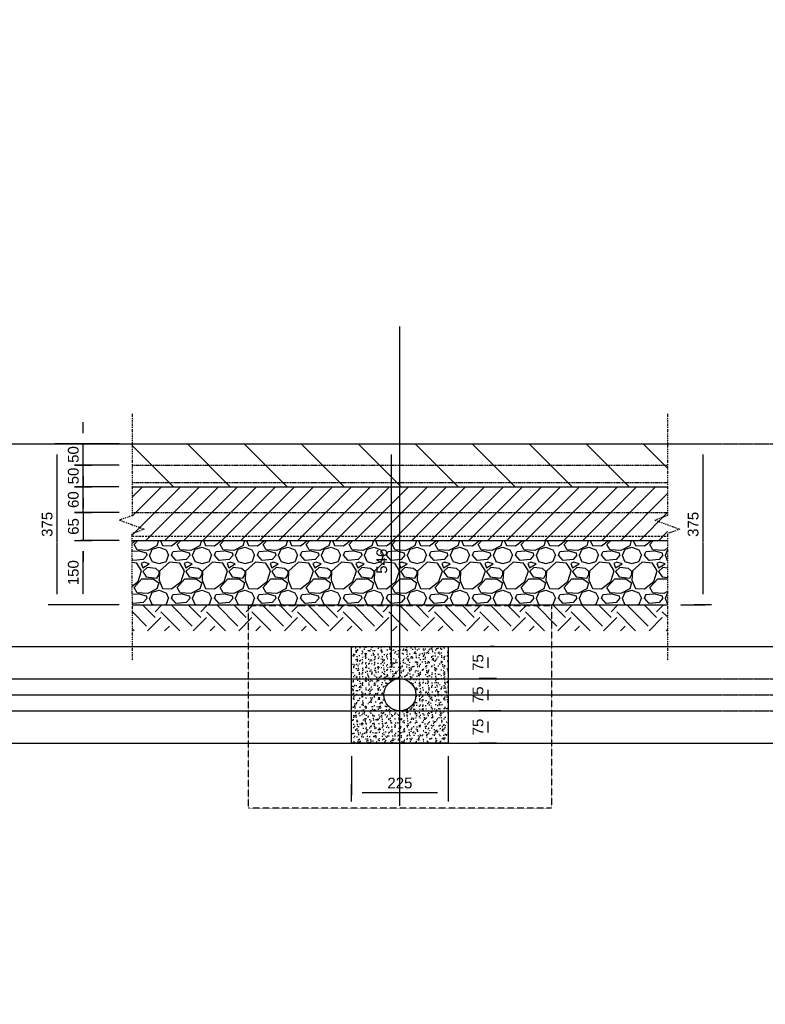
# Model space of a CAD drawing. Header units: metres. Extents: x -4024927 to 10167049, y -539908 to 13839353.
# Tile 19 of 211: x 1504592 to 1506327, y -241380 to -239090. Entities that reach past the tile are written whole.
import ezdxf
from ezdxf import colors
from ezdxf.entities.mleader import LeaderData, LeaderLine
from ezdxf.math import Vec2, Vec3

# ---------------------------------------------------------------- set-up
doc = ezdxf.new("R2010")
doc.units = ezdxf.units.M
for name, pattern in [('CENTER', [2, 1.25, -0.25, 0.25, -0.25]), ('CENTER2', [1.125, 0.75, -0.125, 0.125, -0.125]), ('CONTIUOUS', [0]), ('Dashdot', [10, 5, -2.5, 0, -2.5]), ('DASHED', [0.75, 0.5, -0.25]), ('DASHED2', [0.375, 0.25, -0.125])]:
    doc.linetypes.add(name, pattern=pattern)
for name, color, linetype in [('B-ANNO-T100', 2, 'Continuous'), ('B-HATH-TYP4', 4, 'Continuous'), ('B-PLIN', 3, 'Continuous'), ('C-DETL-BREAKLINE', 1, 'Dashdot'), ('C-DETL-DIMS', 2, 'Continuous'), ('C-ROAD-SHAP-PATT-NEW', 7, 'Continuous'), ('E-DETL-GNRL-MISC', 8, 'Continuous'), ('E_AGL_Ductbanks', 12, 'Continuous'), ('EL-AGLI-EQUP-PAPI-N-RefEdit0', 1, 'CONTIUOUS')]:
    doc.layers.add(name, color=color, linetype=linetype)
doc.styles.add('Arial', font='arial.ttf')
doc.styles.get("Standard").update_dxf_attribs({"font": 'arial.ttf'})
doc.dimstyles.new('DS-1-10', dxfattribs={"dimscale": 10, "dimtxt": 2.5, "dimasz": 2.5, "dimexe": 0.5, "dimexo": 3, "dimgap": 1, "dimtad": 1, "dimdec": 0, "dimzin": 0, "dimtxsty": 'Standard', "dimblk": 'DIMARROW', "dimcen": -3, "dimclrd": 1, "dimclre": 8, "dimclrt": 256, "dimadec": 0, "dimazin": 0, "dimtfac": 1, "dimtdec": 0, "dimtix": 1, "dimtmove": 2, "dimatfit": 3, "dimldrblk": 'DIMARROW', "dimfxl": 1, "dimtvp": 1.25, "dimarcsym": 0})

# ---------------------------------------------------------------- blocks, each defined once
blk = doc.blocks.new('_DotSmall')
at = {"color": 0, "linetype": 'ByBlock', "const_width": 0.5}
blk.add_lwpolyline([(-0.0625, 0, 1), (0.0625, 0, 1)], format="xyb", close=True, dxfattribs=at)
blk = doc.blocks.new('DIMARROW')
blk.add_line((0, 0.8), (0, -0.8))
blk.add_lwpolyline([(0, 0, 0, 0.4, 0), (-1, 0, 0, 0, 0), (-0.965, 0, 0, 0, 0)], format="xyseb")
blk = doc.blocks.new('*D154')
at = {"layer": 'C-DETL-DIMS', "color": 8, "linetype": 'CENTER2', "lineweight": -2, "ltscale": 0.5, "transparency": 16777216}
for p, q in [((1506129.5, -240076.3), (1506186.5, -240076.3)), ((1506129.5, -240451.3), (1506186.5, -240451.3))]:
    blk.add_line(p, q, dxfattribs=at)
at = {"layer": 'C-DETL-DIMS', "color": 1, "linetype": 'CENTER2', "lineweight": -2, "ltscale": 0.5, "transparency": 16777216}
blk.add_line((1506181.5, -240101.3), (1506181.5, -240426.3), dxfattribs=at)
at = {"layer": 'Defpoints', "color": 0, "linetype": 'CENTER2', "ltscale": 0.5, "transparency": 16777216}
for p in [(1506099.5, -240076.3), (1506099.5, -240451.3), (1506181.5, -240451.3)]:
    blk.add_point(p, dxfattribs=at)
at = {"layer": 'C-DETL-DIMS', "color": 1, "linetype": 'CENTER2', "lineweight": -2, "ltscale": 0.5, "transparency": 16777216, "xscale": 25, "yscale": 25, "zscale": 25}
for p, rotation in [((1506181.5, -240076.3), 90), ((1506181.5, -240451.3), 270)]:
    blk.add_blockref('DIMARROW', p, dxfattribs=dict(at, rotation=rotation))
at = {"layer": 'C-DETL-DIMS', "linetype": 'CENTER2', "ltscale": 0.5, "transparency": 16777216, "insert": (1506159, -240263.8), "char_height": 25, "attachment_point": 5, "rotation": 90}
blk.add_mtext('375', dxfattribs=at)
blk = doc.blocks.new('*D356')
at = {"layer": 'C-DETL-DIMS', "color": 1, "linetype": 'CENTER2', "lineweight": -2, "ltscale": 0.5, "transparency": 16777216}
for p, q in [((1504739.6, -240051.3), (1504739.6, -240026.3)), ((1504739.6, -240126.3), (1504739.6, -240076.3)), ((1504739.6, -240151.3), (1504739.6, -240176.3))]:
    blk.add_line(p, q, dxfattribs=at)
at = {"layer": 'C-DETL-DIMS', "color": 8, "linetype": 'CENTER2', "lineweight": -2, "ltscale": 0.5, "transparency": 16777216}
for p, q in [((1504823.6, -240076.3), (1504734.6, -240076.3)), ((1504823.7, -240126.3), (1504734.6, -240126.3))]:
    blk.add_line(p, q, dxfattribs=at)
at = {"layer": 'Defpoints', "color": 0, "linetype": 'CENTER2', "ltscale": 0.5, "transparency": 16777216}
for p in [(1504739.6, -240076.3), (1504853.6, -240076.3), (1504853.7, -240126.3)]:
    blk.add_point(p, dxfattribs=at)
at = {"layer": 'C-DETL-DIMS', "color": 1, "linetype": 'CENTER2', "lineweight": -2, "ltscale": 0.5, "transparency": 16777216, "xscale": 25, "yscale": 25, "zscale": 25}
for p, rotation in [((1504739.6, -240076.3), 270), ((1504739.6, -240126.3), 90)]:
    blk.add_blockref('DIMARROW', p, dxfattribs=dict(at, rotation=rotation))
at = {"layer": 'C-DETL-DIMS', "linetype": 'CENTER2', "ltscale": 0.5, "transparency": 16777216, "insert": (1504716.9, -240101.3), "char_height": 25, "attachment_point": 5, "rotation": 90, "style": 'Arial'}
blk.add_mtext('50', dxfattribs=at)
blk = doc.blocks.new('*D187')
at = {"layer": 'C-DETL-DIMS', "color": 1, "linetype": 'CENTER2', "lineweight": -2, "ltscale": 0.5, "transparency": 16777216}
for p, q in [((1504739.6, -240101.3), (1504739.6, -240076.3)), ((1504739.6, -240176.3), (1504739.6, -240126.3)), ((1504739.6, -240201.3), (1504739.6, -240226.3))]:
    blk.add_line(p, q, dxfattribs=at)
at = {"layer": 'C-DETL-DIMS', "color": 8, "linetype": 'CENTER2', "lineweight": -2, "ltscale": 0.5, "transparency": 16777216}
for p, q in [((1504823.6, -240126.3), (1504734.6, -240126.3)), ((1504823.7, -240176.3), (1504734.6, -240176.3))]:
    blk.add_line(p, q, dxfattribs=at)
at = {"layer": 'Defpoints', "color": 0, "linetype": 'CENTER2', "ltscale": 0.5, "transparency": 16777216}
for p in [(1504739.6, -240126.3), (1504853.6, -240126.3), (1504853.7, -240176.3)]:
    blk.add_point(p, dxfattribs=at)
at = {"layer": 'C-DETL-DIMS', "color": 1, "linetype": 'CENTER2', "lineweight": -2, "ltscale": 0.5, "transparency": 16777216, "xscale": 25, "yscale": 25, "zscale": 25}
for p, rotation in [((1504739.6, -240126.3), 270), ((1504739.6, -240176.3), 90)]:
    blk.add_blockref('DIMARROW', p, dxfattribs=dict(at, rotation=rotation))
at = {"layer": 'C-DETL-DIMS', "linetype": 'CENTER2', "ltscale": 0.5, "transparency": 16777216, "insert": (1504716.9, -240151.3), "char_height": 25, "attachment_point": 5, "rotation": 90, "style": 'Arial'}
blk.add_mtext('50', dxfattribs=at)
blk = doc.blocks.new('*D188')
at = {"layer": 'C-DETL-DIMS', "color": 8, "linetype": 'CENTER2', "lineweight": -2, "ltscale": 0.5, "transparency": 16777216}
for p, q in [((1504823.6, -240301.3), (1504734.6, -240301.3)), ((1504823.6, -240451.3), (1504734.6, -240451.3))]:
    blk.add_line(p, q, dxfattribs=at)
at = {"layer": 'C-DETL-DIMS', "color": 1, "linetype": 'CENTER2', "lineweight": -2, "ltscale": 0.5, "transparency": 16777216}
blk.add_line((1504739.6, -240426.3), (1504739.6, -240326.3), dxfattribs=at)
at = {"layer": 'Defpoints', "color": 0, "linetype": 'CENTER2', "ltscale": 0.5, "transparency": 16777216}
for p in [(1504739.6, -240301.3), (1504853.6, -240301.3), (1504853.6, -240451.3)]:
    blk.add_point(p, dxfattribs=at)
at = {"layer": 'C-DETL-DIMS', "color": 1, "linetype": 'CENTER2', "lineweight": -2, "ltscale": 0.5, "transparency": 16777216, "xscale": 25, "yscale": 25, "zscale": 25}
for p, rotation in [((1504739.6, -240301.3), 90), ((1504739.6, -240451.3), 270)]:
    blk.add_blockref('DIMARROW', p, dxfattribs=dict(at, rotation=rotation))
at = {"layer": 'C-DETL-DIMS', "linetype": 'CENTER2', "ltscale": 0.5, "transparency": 16777216, "insert": (1504716.9, -240376.3), "char_height": 25, "attachment_point": 5, "rotation": 90, "style": 'Arial'}
blk.add_mtext('150', dxfattribs=at)
blk = doc.blocks.new('*D189')
at = {"layer": 'C-DETL-DIMS', "color": 1, "linetype": 'CENTER2', "lineweight": -2, "ltscale": 0.5, "transparency": 16777216}
for p, q in [((1504739.7, -240211.2), (1504739.7, -240186.2)), ((1504739.7, -240236.2), (1504739.6, -240301.2)), ((1504739.6, -240326.2), (1504739.6, -240351.2))]:
    blk.add_line(p, q, dxfattribs=at)
at = {"layer": 'C-DETL-DIMS', "color": 8, "linetype": 'CENTER2', "lineweight": -2, "ltscale": 0.5, "transparency": 16777216}
for p, q in [((1504823.7, -240236.3), (1504734.7, -240236.2)), ((1504823.6, -240301.3), (1504734.6, -240301.2))]:
    blk.add_line(p, q, dxfattribs=at)
at = {"layer": 'Defpoints', "color": 0, "linetype": 'CENTER2', "ltscale": 0.5, "transparency": 16777216}
for p in [(1504853.7, -240236.3), (1504739.6, -240301.2), (1504853.6, -240301.3)]:
    blk.add_point(p, dxfattribs=at)
at = {"layer": 'C-DETL-DIMS', "color": 1, "linetype": 'CENTER2', "lineweight": -2, "ltscale": 0.5, "transparency": 16777216, "xscale": 25, "yscale": 25, "zscale": 25}
for p, rotation in [((1504739.7, -240236.2), 269.9575575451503), ((1504739.6, -240301.2), 89.95755754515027)]:
    blk.add_blockref('DIMARROW', p, dxfattribs=dict(at, rotation=rotation))
at = {"layer": 'C-DETL-DIMS', "linetype": 'CENTER2', "ltscale": 0.5, "transparency": 16777216, "insert": (1504717.1, -240268.7), "char_height": 25, "attachment_point": 5, "rotation": 89.9576}
blk.add_mtext('65', dxfattribs=at)
blk = doc.blocks.new('*D192')
at = {"layer": 'C-DETL-DIMS', "color": 8, "linetype": 'CENTER2', "lineweight": -2, "ltscale": 0.5, "transparency": 16777216}
for p, q in [((1505696.5, -240547.8), (1505686.3, -240547.8)), ((1505696.5, -240622.8), (1505686.3, -240622.8))]:
    blk.add_line(p, q, dxfattribs=at)
at = {"layer": 'C-DETL-DIMS', "color": 1, "linetype": 'CENTER2', "lineweight": -2, "ltscale": 0.5, "transparency": 16777216}
blk.add_line((1505681.3, -240572.8), (1505681.3, -240597.8), dxfattribs=at)
at = {"layer": 'Defpoints', "color": 0, "linetype": 'CENTER2', "ltscale": 0.5, "transparency": 16777216}
for p in [(1505666.5, -240547.8), (1505666.5, -240622.8), (1505681.3, -240622.8)]:
    blk.add_point(p, dxfattribs=at)
at = {"layer": 'C-DETL-DIMS', "color": 1, "linetype": 'CENTER2', "lineweight": -2, "ltscale": 0.5, "transparency": 16777216, "xscale": 25, "yscale": 25, "zscale": 25}
for p, rotation in [((1505681.3, -240547.8), 90), ((1505681.3, -240622.8), 270)]:
    blk.add_blockref('DIMARROW', p, dxfattribs=dict(at, rotation=rotation))
at = {"layer": 'C-DETL-DIMS', "linetype": 'CENTER2', "ltscale": 0.5, "transparency": 16777216, "insert": (1505658.5, -240585.3), "char_height": 25, "attachment_point": 5, "rotation": 90, "style": 'Arial'}
blk.add_mtext('75', dxfattribs=at)
blk = doc.blocks.new('*D193')
at = {"layer": 'C-DETL-DIMS', "color": 8, "linetype": 'CENTER2', "lineweight": -2, "ltscale": 0.5, "transparency": 16777216}
for p, q in [((1505696.5, -240622.8), (1505686.3, -240622.8)), ((1505711.3, -240697.8), (1505686.3, -240697.8))]:
    blk.add_line(p, q, dxfattribs=at)
at = {"layer": 'C-DETL-DIMS', "color": 1, "linetype": 'CENTER2', "lineweight": -2, "ltscale": 0.5, "transparency": 16777216}
blk.add_line((1505681.3, -240647.8), (1505681.3, -240672.8), dxfattribs=at)
at = {"layer": 'Defpoints', "color": 0, "linetype": 'CENTER2', "ltscale": 0.5, "transparency": 16777216}
for p in [(1505666.5, -240622.8), (1505681.3, -240697.8), (1505681.3, -240697.8)]:
    blk.add_point(p, dxfattribs=at)
at = {"layer": 'C-DETL-DIMS', "color": 1, "linetype": 'CENTER2', "lineweight": -2, "ltscale": 0.5, "transparency": 16777216, "xscale": 25, "yscale": 25, "zscale": 25}
for p, rotation in [((1505681.3, -240622.8), 90), ((1505681.3, -240697.8), 270)]:
    blk.add_blockref('DIMARROW', p, dxfattribs=dict(at, rotation=rotation))
at = {"layer": 'C-DETL-DIMS', "linetype": 'CENTER2', "ltscale": 0.5, "transparency": 16777216, "insert": (1505658.5, -240660.3), "char_height": 25, "attachment_point": 5, "rotation": 90, "style": 'Arial'}
blk.add_mtext('75', dxfattribs=at)
blk = doc.blocks.new('*D194')
at = {"layer": 'C-DETL-DIMS', "color": 8, "linetype": 'CENTER2', "lineweight": -2, "ltscale": 0.5, "transparency": 16777216}
for p, q in [((1505711.3, -240697.8), (1505686.3, -240697.8)), ((1505696.5, -240772.8), (1505686.3, -240772.8))]:
    blk.add_line(p, q, dxfattribs=at)
at = {"layer": 'C-DETL-DIMS', "color": 1, "linetype": 'CENTER2', "lineweight": -2, "ltscale": 0.5, "transparency": 16777216}
blk.add_line((1505681.3, -240722.8), (1505681.3, -240747.8), dxfattribs=at)
at = {"layer": 'Defpoints', "color": 0, "linetype": 'CENTER2', "ltscale": 0.5, "transparency": 16777216}
for p in [(1505681.3, -240697.8), (1505666.5, -240772.8), (1505681.3, -240772.8)]:
    blk.add_point(p, dxfattribs=at)
at = {"layer": 'C-DETL-DIMS', "color": 1, "linetype": 'CENTER2', "lineweight": -2, "ltscale": 0.5, "transparency": 16777216, "xscale": 25, "yscale": 25, "zscale": 25}
for p, rotation in [((1505681.3, -240697.8), 90), ((1505681.3, -240772.8), 270)]:
    blk.add_blockref('DIMARROW', p, dxfattribs=dict(at, rotation=rotation))
at = {"layer": 'C-DETL-DIMS', "linetype": 'CENTER2', "ltscale": 0.5, "transparency": 16777216, "insert": (1505658.5, -240735.3), "char_height": 25, "attachment_point": 5, "rotation": 90, "style": 'Arial'}
blk.add_mtext('75', dxfattribs=at)
blk = doc.blocks.new('*D198')
at = {"layer": 'C-DETL-DIMS', "color": 8, "linetype": 'CENTER2', "lineweight": -2, "ltscale": 0.5, "transparency": 16777216}
for p, q in [((1505446.6, -240076.3), (1505452.3, -240076.3)), ((1505446.6, -240622.8), (1505452.3, -240622.8))]:
    blk.add_line(p, q, dxfattribs=at)
at = {"layer": 'C-DETL-DIMS', "color": 1, "linetype": 'CENTER2', "lineweight": -2, "ltscale": 0.5, "transparency": 16777216}
blk.add_line((1505457.3, -240597.8), (1505457.3, -240101.3), dxfattribs=at)
at = {"layer": 'Defpoints', "color": 0, "linetype": 'CENTER2', "ltscale": 0.5, "transparency": 16777216}
for p in [(1505457.3, -240076.3), (1505476.6, -240076.3), (1505476.6, -240622.8)]:
    blk.add_point(p, dxfattribs=at)
at = {"layer": 'C-DETL-DIMS', "color": 1, "linetype": 'CENTER2', "lineweight": -2, "ltscale": 0.5, "transparency": 16777216, "xscale": 25, "yscale": 25, "zscale": 25}
for p, rotation in [((1505457.3, -240076.3), 90), ((1505457.3, -240622.8), 270)]:
    blk.add_blockref('DIMARROW', p, dxfattribs=dict(at, rotation=rotation))
at = {"layer": 'C-DETL-DIMS', "linetype": 'CENTER2', "ltscale": 0.5, "transparency": 16777216, "insert": (1505434.6, -240349.6), "char_height": 25, "attachment_point": 5, "rotation": 90, "style": 'Arial'}
blk.add_mtext('546', dxfattribs=at)
blk = doc.blocks.new('*D352')
at = {"layer": 'C-DETL-DIMS', "color": 1, "linetype": 'CENTER2', "lineweight": -2, "ltscale": 0.5, "transparency": 16777216}
for p, q in [((1504739.6, -240151.3), (1504739.6, -240126.3)), ((1504739.6, -240236.3), (1504739.6, -240176.3)), ((1504739.6, -240261.3), (1504739.6, -240286.3))]:
    blk.add_line(p, q, dxfattribs=at)
at = {"layer": 'C-DETL-DIMS', "color": 8, "linetype": 'CENTER2', "lineweight": -2, "ltscale": 0.5, "transparency": 16777216}
for p, q in [((1504823.7, -240176.3), (1504734.6, -240176.3)), ((1504823.6, -240236.3), (1504734.6, -240236.3))]:
    blk.add_line(p, q, dxfattribs=at)
at = {"layer": 'Defpoints', "color": 0, "linetype": 'CENTER2', "ltscale": 0.5, "transparency": 16777216}
for p in [(1504739.6, -240176.3), (1504853.7, -240176.3), (1504853.6, -240236.3)]:
    blk.add_point(p, dxfattribs=at)
at = {"layer": 'C-DETL-DIMS', "color": 1, "linetype": 'CENTER2', "lineweight": -2, "ltscale": 0.5, "transparency": 16777216, "xscale": 25, "yscale": 25, "zscale": 25}
for p, rotation in [((1504739.6, -240176.3), 270), ((1504739.6, -240236.3), 90)]:
    blk.add_blockref('DIMARROW', p, dxfattribs=dict(at, rotation=rotation))
at = {"layer": 'C-DETL-DIMS', "linetype": 'CENTER2', "ltscale": 0.5, "transparency": 16777216, "insert": (1504716.9, -240206.3), "char_height": 25, "attachment_point": 5, "rotation": 90, "style": 'Arial'}
blk.add_mtext('60', dxfattribs=at)
blk = doc.blocks.new('*D120')
at = {"layer": 'C-DETL-DIMS', "color": 8, "linetype": 'CENTER2', "lineweight": -2, "ltscale": 0.5, "transparency": 16777216}
for p, q in [((1504823.6, -240076.3), (1504673.6, -240076.3)), ((1504823.6, -240451.3), (1504673.6, -240451.3))]:
    blk.add_line(p, q, dxfattribs=at)
at = {"layer": 'C-DETL-DIMS', "color": 1, "linetype": 'CENTER2', "lineweight": -2, "ltscale": 0.5, "transparency": 16777216}
blk.add_line((1504678.6, -240101.3), (1504678.6, -240426.3), dxfattribs=at)
at = {"layer": 'Defpoints', "color": 0, "linetype": 'CENTER2', "ltscale": 0.5, "transparency": 16777216}
for p in [(1504853.6, -240076.3), (1504678.6, -240451.3), (1504853.6, -240451.3)]:
    blk.add_point(p, dxfattribs=at)
at = {"layer": 'C-DETL-DIMS', "color": 1, "linetype": 'CENTER2', "lineweight": -2, "ltscale": 0.5, "transparency": 16777216, "xscale": 25, "yscale": 25, "zscale": 25}
for p, rotation in [((1504678.6, -240076.3), 90), ((1504678.6, -240451.3), 270)]:
    blk.add_blockref('DIMARROW', p, dxfattribs=dict(at, rotation=rotation))
at = {"layer": 'C-DETL-DIMS', "linetype": 'CENTER2', "ltscale": 0.5, "transparency": 16777216, "insert": (1504655.9, -240263.8), "char_height": 25, "attachment_point": 5, "rotation": 90, "style": 'Arial'}
blk.add_mtext('375', dxfattribs=at)
blk = doc.blocks.new('*D345')
at = {"layer": 'C-DETL-DIMS', "color": 8, "linetype": 'CENTER2', "lineweight": -2, "ltscale": 0.5, "transparency": 16777216}
for p, q in [((1505364.1, -240802.8), (1505364.1, -240893.6)), ((1505589.1, -240802.8), (1505589.1, -240893.6))]:
    blk.add_line(p, q, dxfattribs=at)
at = {"layer": 'C-DETL-DIMS', "color": 1, "linetype": 'CENTER2', "lineweight": -2, "ltscale": 0.5, "transparency": 16777216}
blk.add_line((1505564.1, -240888.6), (1505389.1, -240888.6), dxfattribs=at)
at = {"layer": 'Defpoints', "color": 0, "linetype": 'CENTER2', "ltscale": 0.5, "transparency": 16777216}
for p in [(1505364.1, -240772.8), (1505589.1, -240772.8), (1505364.1, -240888.6)]:
    blk.add_point(p, dxfattribs=at)
at = {"layer": 'C-DETL-DIMS', "color": 1, "linetype": 'CENTER2', "lineweight": -2, "ltscale": 0.5, "transparency": 16777216, "xscale": 25, "yscale": 25, "zscale": 25, "rotation": 180}
blk.add_blockref('DIMARROW', (1505364.1, -240888.6), dxfattribs=at)
at = {"layer": 'C-DETL-DIMS', "color": 1, "linetype": 'CENTER2', "lineweight": -2, "ltscale": 0.5, "transparency": 16777216, "xscale": 25, "yscale": 25, "zscale": 25}
blk.add_blockref('DIMARROW', (1505589.1, -240888.6), dxfattribs=at)
at = {"layer": 'C-DETL-DIMS', "linetype": 'CENTER2', "ltscale": 0.5, "transparency": 16777216, "insert": (1505476.6, -240865.8), "char_height": 25, "attachment_point": 5, "style": 'Arial'}
blk.add_mtext('225', dxfattribs=at)

msp = doc.modelspace()

# ---------------------------------------------------------------- hatches: boundary and pattern name
at = {"layer": 'B-HATH-TYP4'}
h = msp.add_hatch(dxfattribs=at)
h.set_pattern_fill('EARTH', color=252, scale=300, angle=45, style=0)
h.set_pattern_definition([(45, (1577138.04, -243012.88), (0, 106.06602), [75, -75]), (45, (1577118.15, -242992.99), (0, 106.06602), [75, -75]), (45, (1577098.265, -242973.105), (0, 106.06602), [75, -75]), (135, (1577098.265, -242959.846), (-106.06602, 7e-15), [75, -75]), (135, (1577118.15, -242939.96), (-106.06602, 7e-15), [75, -75]), (135, (1577138.04, -242920.07), (-106.06602, 7e-15), [75, -75])])
h.paths.add_polyline_path([(1506098.96, -240451.32), (1504853.66, -240451.32), (1504853.66, -240511.32), (1506098.96, -240511.32)])
at = {"layer": 'C-ROAD-SHAP-PATT-NEW', "linetype": 'Continuous', "lineweight": -3}
h = msp.add_hatch(dxfattribs=at)
h.set_pattern_fill('ANSI31', color=252, scale=750, angle=90, style=0)
h.set_pattern_definition([(135, (2019215.81, 2987566.35), (-66.2912607, -66.2912607), [])])
h.paths.add_polyline_path([(1504853.65, -240176.32), (1506099.53, -240176.32), (1506099.53, -240076.32), (1504853.65, -240076.32)])
h = msp.add_hatch(dxfattribs=at)
h.set_pattern_fill('ANSI31', color=252, scale=250, style=0)
h.set_pattern_definition([(45, (2009716.422, 2989895.772), (-22.0970869, 22.0970869), [])])
h.paths.add_polyline_path([(1504853.74, -240176.32), (1506099.53, -240176.32), (1506099.53, -240301.32), (1504853.68, -240301.32)])
h = msp.add_hatch(dxfattribs=at)
h.set_pattern_fill('GRAVEL', color=252, scale=100, style=0)
h.set_pattern_definition([(228.0127875, (2019287.81, 2987663.546), (-800, -900), [13.4536, -1331.9088047]), (184.96974073, (2019278.8097, 2987653.546), (1200, 100), [23.0868, -2285.592476]), (132.51044708, (2019255.81, 2987651.546), (1000, -1100), [16.2788, -1611.6032596]), (267.273689, (2019216.8097, 2987626.546), (100, 2000), [21.0238, -2081.3558042]), (292.83365418, (2019215.8097, 2987605.546), (-500, 1200), [20.6155, -2040.9373128]), (357.273689, (2019223.8097, 2987586.546), (-2000, 100), [21.0238, -2081.3558042]), (37.69424047, (2019244.8097, 2987585.546), (-1300, -1000), [27.8029, -2752.484855]), (72.25532837, (2019266.8097, 2987602.546), (700, 2200), [26.2488, -2598.6321497]), (121.42956562, (2019274.8097, 2987627.546), (-800, 1300), [21.095, -2088.407311]), (175.2363583, (2019263.81, 2987645.546), (1100, -100), [24.0832, -1180.076258]), (222.3974378, (2019239.8097, 2987647.546), (-1200, -1100), [31.1448, -3083.3375005]), (138.81407483, (2019315.81, 2987625.546), (-700, 600), [10.6301, -1052.3844813]), (171.46923439, (2019307.8097, 2987632.546), (1300, -200), [20.2237, -2002.1511416]), (225, (2019287.81, 2987635.546), (-1e-14, -100), [14.1421, -127.2792562]), (203.1985905, (2019280.81, 2987647.546), (500, 200), [7.6158, -753.9615106]), (291.8014095, (2019273.81, 2987644.546), (-100, 300), [10.7703, -527.7461807]), (30.96375653, (2019277.81, 2987634.546), (300, 200), [17.4929, -565.6022895]), (161.5650512, (2019292.81, 2987643.546), (200, -100), [12.6491, -303.578666]), (16.38954033, (2019215.8097, 2987644.546), (1000, 300), [17.72, -1754.2845147]), (70.34617594, (2019232.81, 2987649.546), (-400, -1100), [14.8661, -1471.7407747]), (293.1985905, (2019292.81, 2987663.546), (-200, 500), [15.2315, -746.3458106]), (343.61045967, (2019298.8097, 2987649.546), (-1000, 300), [17.72, -1754.2845147]), (339.4439548, (2019215.81, 2987582.546), (-500, 200), [17.088, -837.3123745]), (294.77514057, (2019231.81, 2987576.546), (-500, 1100), [14.3178, -1417.4643063]), (66.8014095, (2019293.81, 2987563.546), (200, 500), [15.2315, -746.3458106]), (17.35402464, (2019299.81, 2987577.546), (-1300, -400), [16.7631, -1659.5423614]), (69.4439548, (2019244.81, 2987563.546), (-200, -500), [8.544, -845.8563745]), (101.3099325, (2019287.81, 2987563.546), (-100, 400), [5.099, -504.8029514]), (165.9637565, (2019286.81, 2987568.546), (300, -100), [20.6155, -391.6950626]), (186.00900596, (2019266.8097, 2987573.546), (1000, 100), [19.105, -1891.3923175]), (303.6900675, (2019277.81, 2987625.546), (-100, 200), [14.4222, -346.1329275]), (353.15722659, (2019285.8097, 2987613.546), (1700, -200), [25.1794, -2492.7562624]), (60.9453959, (2019310.81, 2987610.546), (-400, -700), [10.2956, -1019.267414]), (90, (2019315.81, 2987619.55), (-100, 100), [6, -94]), (120.25643716, (2019264.81, 2987576.546), (400, -700), [13.8924, -1375.351999]), (48.0127875, (2019257.81, 2987588.546), (800, 900), [26.9072, -1318.4552047]), (0, (2019275.81, 2987608.55), (100, 100), [26, -74]), (325.30484647, (2019301.81, 2987608.546), (1000, -700), [15.8114, -1565.32743]), (254.0546041, (2019314.81, 2987599.546), (-100, -400), [14.5602, -713.450789]), (207.64597536, (2019310.8097, 2987585.546), (-1900, -1000), [23.7065, -2346.9474182]), (175.42607874, (2019289.8097, 2987574.546), (-1300, 100), [25.0799, -2482.9073408])])
h.paths.add_polyline_path([(1504853.65, -240301.32), (1506099.53, -240301.32), (1506099.53, -240451.32), (1504853.65, -240451.32)])
h = msp.add_hatch(dxfattribs=at)
h.set_pattern_fill('AR-SAND', color=252, scale=0.3, angle=90, style=0)
h.set_pattern_definition([(127.5, (518593.867, 3396214.605), (-14.68239712, -0.48000939), [0, -11.5824, 0, -12.954, 0, -12.3825]), (97.5, (518593.867, 3396214.605), (-21.50475302, 13.48569849), [0, -6.2484, 0, -10.4394, 0, -4.0005]), (57.5, (518593.867, 3396205.233), (-0.04311554, 23.729771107), [0, -3.81, 0, -13.716, 0, -17.907]), (47.5, (518593.867, 3396205.233), (-6.6878797, 22.90669357), [0, -1.905, 0, -8.9916, 0, -10.287])])
h.paths.add_polyline_path([(1505589.09, -240660.32), (1505514.09, -240660.32, -0.4142136), (1505476.59, -240697.82), (1505476.59, -240772.82), (1505589.09, -240772.82)])
h.paths.add_polyline_path([(1505476.59, -240697.82, -0.4142136), (1505439.09, -240660.32), (1505364.09, -240660.32), (1505364.09, -240772.82), (1505476.59, -240772.82)])
h.paths.add_polyline_path([(1505476.59, -240547.82), (1505364.09, -240547.82), (1505364.09, -240660.32), (1505439.09, -240660.32, -0.4142136), (1505476.59, -240622.82)])
h.paths.add_polyline_path([(1505589.09, -240547.82), (1505476.59, -240547.82), (1505476.59, -240622.82, -0.4142136), (1505514.09, -240660.32), (1505589.09, -240660.32)])

# ---------------------------------------------------------------- linework, layer by layer
at = {"layer": 'B-PLIN'}
for points in [[(1504853.65, -240076.32), (1506099.53, -240076.32)], [(1504853.65, -240176.32), (1506099.53, -240176.32)], [(1504853.65, -240301.32), (1506099.53, -240301.32)], [(1504853.65, -240451.32), (1506099.53, -240451.32)]]:
    msp.add_lwpolyline(points, dxfattribs=at)
at = {"layer": 'B-PLIN', "linetype": 'DASHED2', "ltscale": 10}
for points in [[(1504853.67, -240126.32), (1506099.56, -240126.32)], [(1504853.65, -240166.32), (1506099.53, -240166.32)], [(1504853.65, -240236.32), (1506099.53, -240236.32)]]:
    msp.add_lwpolyline(points, dxfattribs=at)
at = {"layer": 'B-PLIN', "linetype": 'DASHED', "ltscale": 10}
msp.add_lwpolyline([(1504853.65, -240291.32), (1506099.53, -240291.32)], dxfattribs=at)
at = {"layer": 'C-DETL-BREAKLINE', "ltscale": 0.5}
for points in [[(1504853.66, -240006.32), (1504853.7, -240243.33), (1504824.25, -240254.05), (1504881.95, -240275.05), (1504853.1, -240285.55), (1504853.61, -240581.32)], [(1506099.54, -240006.32), (1506099.58, -240243.33), (1506070.13, -240254.05), (1506127.83, -240275.05), (1506098.99, -240285.55), (1506099.5, -240581.32)]]:
    msp.add_lwpolyline(points, dxfattribs=at)
at = {"layer": 'Defpoints', "color": 252, "linetype": 'CENTER2', "ltscale": 0.5}
for p, q in [((1501021.42, -240076.32), (1510987.83, -240076.32)), ((1501158.92, -240547.82), (1509554.69, -240547.82)), ((1501021.42, -240622.82), (1510987.83, -240622.82)), ((1501021.42, -240622.82), (1511236.45, -240622.82)), ((1501021.42, -240660.32), (1511236.45, -240660.32)), ((1501021.42, -240697.82), (1511236.45, -240697.82)), ((1501158.92, -240772.82), (1512020.7, -240772.82))]:
    msp.add_line(p, q, dxfattribs=at)
at = {"layer": 'E-DETL-GNRL-MISC', "color": 2, "linetype": 'DASHED'}
msp.add_lwpolyline([(1505829.11, -240924.32), (1505124.11, -240924.32), (1505124.11, -240452.72), (1505829.11, -240452.72)], close=True, dxfattribs=at)
at = {"layer": 'E_AGL_Ductbanks', "linetype": 'CENTER'}
msp.add_line((1505476.59, -240918.85), (1505476.59, -239802.47), dxfattribs=at)
at = {"layer": 'E_AGL_Ductbanks', "color": 2}
msp.add_lwpolyline([(1505364.09, -240547.82), (1505589.09, -240547.82), (1505589.09, -240772.82), (1505364.09, -240772.82)], close=True, dxfattribs=at)
msp.add_lwpolyline([(1505281.75, -240660.32), (1505671.43, -240660.32)], dxfattribs=at)
at = {"layer": 'E_AGL_Ductbanks', "color": 4}
msp.add_circle((1505476.59, -240660.32), 37.5, dxfattribs=at)
at = {"layer": 'EL-AGLI-EQUP-PAPI-N-RefEdit0'}
msp.add_arc((3071061.1, 6743365.78), 7095987.63, 260.537675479, 260.537675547, dxfattribs=at)

# ---------------------------------------------------------------- dimensions: what is measured, and where the dimension line sits
at = {"layer": 'C-DETL-DIMS', "linetype": 'CENTER2', "ltscale": 0.5}
for base, p1, p2, picture, middle in [((1504739.62, -240076.32), (1504853.67, -240126.32), (1504853.65, -240076.32), '*D356', (1504716.86, -240101.32)), ((1504678.63, -240451.32), (1504853.65, -240076.32), (1504853.65, -240451.32), '*D120', (1504655.86, -240263.82)), ((1504739.62, -240126.32), (1504853.67, -240176.32), (1504853.65, -240126.32), '*D187', (1504716.86, -240151.32)), ((1505457.34638318, -240076.32336837), (1505476.58945559, -240622.82336835), (1505476.588432, -240076.32336837), '*D198', (1505434.58205848, -240349.57336836)), ((1504739.62, -240176.32), (1504853.65, -240236.32), (1504853.69, -240176.32), '*D352', (1504716.86, -240206.32)), ((1504739.62, -240301.32), (1504853.65, -240451.32), (1504853.65, -240301.32), '*D188', (1504716.86, -240376.32)), ((1505681.25, -240622.82), (1505666.47, -240547.82), (1505666.47, -240622.82), '*D192', (1505658.54, -240585.32)), ((1505681.25, -240697.82), (1505666.47, -240622.82), (1505681.25, -240697.82), '*D193', (1505658.54, -240660.32)), ((1505681.25, -240772.82), (1505681.25, -240697.82), (1505666.47, -240772.82), '*D194', (1505658.54, -240735.32))]:
    dim = msp.add_linear_dim(base=base, p1=p1, p2=p2, angle=90, dimstyle='DS-1-10', override={"dimtxsty": 'Arial'}, dxfattribs=at)
    dim.commit()
    dim.dimension.update_dxf_attribs({"geometry": picture, "text_midpoint": middle})
for p1, p2, distance, picture, middle in [((1506099.53, -240076.32), (1506099.53, -240451.32), 81.95, '*D154', (1506158.98, -240263.82)), ((1504853.69, -240236.32), (1504853.65, -240301.32), -114.02, '*D189', (1504717.15, -240268.72))]:
    dim = msp.add_aligned_dim(p1=p1, p2=p2, distance=distance, dimstyle='DS-1-10', dxfattribs=at)
    dim.commit()
    dim.dimension.update_dxf_attribs({"geometry": picture, "text_midpoint": middle})
dim = msp.add_linear_dim(base=(1505364.09, -240888.56), p1=(1505589.09, -240772.82), p2=(1505364.09, -240772.82), dimstyle='DS-1-10', override={"dimtxsty": 'Arial'}, dxfattribs=at)
dim.commit()
dim.dimension.update_dxf_attribs({"geometry": '*D345', "text_midpoint": (1505476.59, -240865.8)})

# ---------------------------------------------------------------- leaders
at = {"layer": 'B-ANNO-T100'}
ml = msp.add_multileader_mtext('Standard', dxfattribs=at)
ml.set_content('SUBGRADE (CBR 20)', color=256)
ml.set_leader_properties()
ml.set_arrow_properties(name='DOTSMALL')
ml.build(insert=Vec2(0, 0))
ml.multileader.update_dxf_attribs({"text_right_attachment_type": 6, "dogleg_length": 60, "arrow_head_size": 100})
ctx = ml.context
ctx.base_point, ctx.char_height, ctx.arrow_head_size, ctx.landing_gap_size, ctx.plane_origin = Vec3(1503440.85, -240990.99), 25, 100, 25, Vec3(1503380.85, -239990.19)
ctx.right_attachment = 6
notes = []
notes.append((ctx, [(0, (1, 1, 0), (1503380.85, -240990.99), (1, 0), 60, [(0, [(1503380.85, -240581.12)], 0, [])])]))
ctx.mtext.insert, ctx.mtext.width, ctx.mtext.flow_direction = Vec3(1503465.85, -240974.33), 1481.1323, 5
for ctx, leaders in notes:
    for number, flags, end, landing, length, lines in leaders:
        leader = LeaderData()
        leader.index, (leader.has_last_leader_line, leader.has_dogleg_vector, leader.attachment_direction) = number, flags
        leader.last_leader_point, leader.dogleg_vector, leader.dogleg_length = Vec3(end), Vec3(landing), length
        for number, points, colour, breaks in lines:
            line = LeaderLine()
            line.index, line.vertices, line.color, line.breaks = number, Vec3.list(points), colors.encode_raw_color(colour), breaks
            leader.lines.append(line)
        ctx.leaders.append(leader)

doc.saveas('drawing.dxf')
